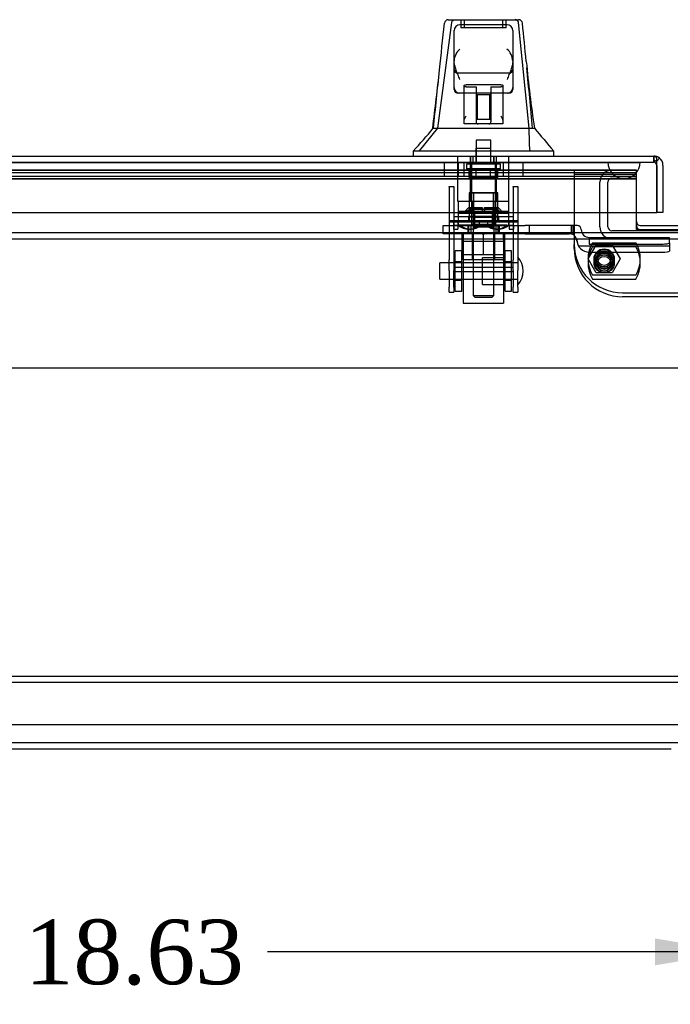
# Model space of a CAD drawing. Header units: inches. Extents: x 1 to 240, y -1 to 159.
# Tile 3 of 26: x 53 to 63, y 15 to 30. Entities that reach past the tile are written whole.
import ezdxf
from ezdxf.enums import TextEntityAlignment as Align
from ezdxf.lldxf.tags import DXFTag

# ---------------------------------------------------------------- set-up
doc = ezdxf.new("R2010")
doc.units = ezdxf.units.IN
doc.header["$MEASUREMENT"] = 0
for name, color, linetype in [('COM40681', 7, 'Continuous'), ('COM70098', 7, 'Continuous'), ('COM70220', 7, 'Continuous'), ('COM70531-1', 7, 'Continuous'), ('COM70739-3', 7, 'Continuous'), ('COM70838', 7, 'Continuous'), ('COM70839-9', 7, 'Continuous'), ('COM71216-1', 7, 'Continuous'), ('Default', 7, 'Continuous'), ('GSK86006', 7, 'Continuous'), ('HAN13068', 7, 'Continuous'), ('HAN13068_NUT', 7, 'Continuous'), ('HAN13068_SCREW', 7, 'Continuous'), ('HAN_NUT', 7, 'Continuous'), ('NTS18147', 7, 'Continuous'), ('NTS86070', 7, 'Continuous'), ('ROL87452', 7, 'Continuous'), ('RVT17786', 7, 'Continuous'), ('RVT19000', 7, 'Continuous'), ('SCC180005', 7, 'Continuous'), ('SPC87322', 7, 'Continuous'), ('STD26122', 7, 'Continuous'), ('WAF25376', 7, 'Continuous'), ('WAM30038', 7, 'Continuous')]:
    doc.layers.add(name, color=color, linetype=linetype)
doc.styles.add('SEACAD_Times_New_Roman', font='times.ttf')
tags = doc.linetypes.add('CENTER2', pattern=[1.125, 0.75, -0.125, 0.125, -0.125]).pattern_tags.tags
tags[10:11] = [DXFTag(74, 4), DXFTag(75, 0), DXFTag(340, '0'), DXFTag(46, 0.0), DXFTag(50, 0.0), DXFTag(44, 0.0), DXFTag(45, 0.0)]
tags[8:9] = [DXFTag(74, 4), DXFTag(75, 0), DXFTag(340, '0'), DXFTag(46, 0.0), DXFTag(50, 0.0), DXFTag(44, 0.0), DXFTag(45, 0.0)]
tags[6:7] = [DXFTag(74, 4), DXFTag(75, 0), DXFTag(340, '0'), DXFTag(46, 0.0), DXFTag(50, 0.0), DXFTag(44, 0.0), DXFTag(45, 0.0)]
tags[4:5] = [DXFTag(74, 4), DXFTag(75, 0), DXFTag(340, '0'), DXFTag(46, 0.0), DXFTag(50, 0.0), DXFTag(44, 0.0), DXFTag(45, 0.0)]
tags = doc.linetypes.add('HIDDEN2', pattern=[0.1875, 0.125, -0.0625]).pattern_tags.tags
tags[6:7] = [DXFTag(74, 4), DXFTag(75, 0), DXFTag(340, '0'), DXFTag(46, 0.0), DXFTag(50, 0.0), DXFTag(44, 0.0), DXFTag(45, 0.0)]
tags[4:5] = [DXFTag(74, 4), DXFTag(75, 0), DXFTag(340, '0'), DXFTag(46, 0.0), DXFTag(50, 0.0), DXFTag(44, 0.0), DXFTag(45, 0.0)]
doc.dimstyles.new('HAMMOND_(STH_-_240x160)', dxfattribs={"dimtxt": 1, "dimasz": 1.25, "dimexe": 0.5, "dimexo": 0.5, "dimgap": 0.25, "dimtad": 0, "dimtih": 1, "dimtoh": 1, "dimzin": 0, "dimdsep": 46, "dimtxsty": 'SEACAD_Times_New_Roman', "dimblk1": '_SE_FILLED', "dimblk2": '_SE_FILLED', "dimsah": 1, "dimcen": 0.5, "dimadec": 0, "dimazin": 0, "dimtfac": 0.8, "dimtofl": 0, "dimtmove": 0, "dimatfit": 3, "dimfxl": 1, "dimtolj": 1, "dimtzin": 0, "dimarcsym": 0})

# ---------------------------------------------------------------- blocks, each defined once
blk = doc.blocks.new('SEANNOT_GROUP1')
at = {"layer": 'Default', "color": 7, "linetype": 'CENTER2'}
blk.add_line((44.642, 25.022), (82.589, 25.022), dxfattribs=at)
blk = doc.blocks.new('SE5')
at = {"layer": 'COM40681', "color": 7, "linetype": 'HIDDEN2'}
for p, q in [((44.116, 20.244), (83.116, 20.244)), ((44.116, 20.149), (83.116, 20.149)), ((44.116, 19.494), (83.116, 19.494))]:
    blk.add_line(p, q, dxfattribs=at)
at = {"layer": 'COM70098', "color": 7, "linetype": 'HIDDEN2'}
for p, q in [((61.116, 28.084), (61.116, 26.935)), ((61.866, 26.185), (65.366, 26.185))]:
    blk.add_line(p, q, dxfattribs=at)
at = {"layer": 'COM70098', "color": 7, "linetype": 'Continuous'}
blk.add_line((62.139, 27.227), (65.093, 27.227), dxfattribs=at)
at = {"layer": 'COM70098', "color": 7, "linetype": 'HIDDEN2'}
for centre in [(61.579, 26.709), (61.579, 26.647)]:
    blk.add_circle(centre, 0.156, dxfattribs=at)
at = {"layer": 'COM70098', "color": 7, "linetype": 'Continuous'}
blk.add_arc((62.139, 27.287), 0.06, 180, 270, dxfattribs=at)
at = {"layer": 'COM70098', "color": 7, "linetype": 'HIDDEN2'}
blk.add_arc((61.866, 26.935), 0.75, 180, 270, dxfattribs=at)
at = {"layer": 'COM70220', "color": 7, "linetype": 'HIDDEN2'}
for p, q in [((44.192, 28.206), (61.637, 28.206)), ((44.192, 28.205), (61.637, 28.205)), ((44.192, 28.203), (61.637, 28.203)), ((61.637, 28.206), (62.136, 28.206)), ((61.637, 28.205), (62.136, 28.205)), ((61.637, 28.203), (61.887, 28.203)), ((61.638, 28.206), (61.638, 28.205)), ((61.638, 28.205), (61.887, 28.203)), ((61.887, 28.203), (62.136, 28.205)), ((62.136, 28.205), (62.136, 28.206)), ((44.192, 27.957), (61.637, 27.957)), ((61.637, 27.957), (61.887, 27.957))]:
    blk.add_line(p, q, dxfattribs=at)
blk.add_arc((61.887, 28.207), 0.25, 180, 0, dxfattribs=at)
at = {"layer": 'COM70531-1', "color": 7, "linetype": 'HIDDEN2'}
for p, q in [((43.991, 28.084), (62.079, 28.084)), ((62.079, 28.083), (43.991, 28.083)), ((62.079, 27.427), (62.079, 28.084)), ((62.079, 28.041), (43.991, 28.041)), ((62.079, 27.988), (43.991, 27.988)), ((62.079, 27.947), (43.991, 27.947)), ((42.759, 27.022), (84.472, 27.022)), ((42.759, 19.212), (84.473, 19.212))]:
    blk.add_line(p, q, dxfattribs=at)
at = {"layer": 'COM70531-1', "color": 7, "linetype": 'Continuous'}
for p, q in [((62.079, 27.165), (62.079, 27.427)), ((62.079, 27.165), (65.153, 27.165)), ((42.759, 27.117), (84.472, 27.117)), ((46.616, 19.117), (62.616, 19.117))]:
    blk.add_line(p, q, dxfattribs=at)
at = {"layer": 'COM70739-3', "color": 7, "linetype": 'HIDDEN2'}
for p, q in [((61.697, 27.959), (62.079, 27.959)), ((61.512, 27.207), (61.512, 27.899)), ((61.637, 27.207), (61.637, 27.899)), ((65.535, 27.147), (61.697, 27.147))]:
    blk.add_line(p, q, dxfattribs=at)
for centre, radius, start, end in [((61.697, 27.899), 0.185, 90, 180), ((61.697, 27.899), 0.06, 90, 180), ((61.697, 27.207), 0.185, 180, 270), ((61.697, 27.207), 0.06, 180, 270)]:
    blk.add_arc(centre, radius, start, end, dxfattribs=at)
at = {"layer": 'COM70838', "color": 7, "linetype": 'HIDDEN2'}
for p, q in [((59.084, 27.1), (59.084, 27.225)), ((59.084, 27.225), (59.209, 27.225)), ((59.209, 27.225), (60.264, 27.225)), ((59.464, 27.225), (59.464, 27.1)), ((59.514, 27.225), (59.514, 27.1)), ((59.904, 27.1), (59.904, 27.225)), ((59.954, 27.225), (59.954, 27.1)), ((60.247, 27.225), (60.247, 27.1)), ((60.264, 27.225), (60.353, 27.225)), ((61.066, 27.225), (60.353, 27.225)), ((60.42, 27.1), (60.42, 27.225)), ((61.164, 27.225), (61.066, 27.225)), ((61.066, 27.225), (61.066, 27.097)), ((61.094, 27.225), (61.094, 27.086)), ((61.224, 27.167), (61.224, 27.165)), ((59.209, 27.1), (59.084, 27.1)), ((59.691, 27.1), (59.209, 27.1)), ((60.264, 27.1), (59.726, 27.1)), ((60.353, 27.1), (60.264, 27.1)), ((60.353, 27.1), (61.039, 27.1)), ((61.349, 27.042), (61.349, 26.939)), ((61.349, 27.039), (62.594, 27.039)), ((62.594, 26.958), (62.594, 27.039)), ((61.156, 26.983), (61.156, 27.006)), ((61.179, 26.913), (62.594, 26.913)), ((61.349, 26.939), (62.469, 26.939)), ((62.594, 26.958), (62.594, 26.831)), ((61.349, 26.813), (62.469, 26.813))]:
    blk.add_line(p, q, dxfattribs=at)
for centre, radius, start, end in [((61.164, 27.165), 0.06, 0, 90), ((61.349, 27.167), 0.125, 180, 270), ((61.039, 26.983), 0.117, 76.4554, 90), ((61.039, 26.983), 0.117, 0, 76.4554), ((61.349, 27.006), 0.193, 180, 270)]:
    blk.add_arc(centre, radius, start, end, dxfattribs=at)
for centre, major_axis, start_param, end_param in [((62.469, 26.958), (-0.125, 0), 1.570796, 3.141593), ((62.469, 26.831), (0.125, 0), 4.712389, 6.283185)]:
    blk.add_ellipse(centre, major_axis=major_axis, ratio=0.145455, start_param=start_param, end_param=end_param, dxfattribs=at)
at = {"layer": 'COM70839-9', "color": 7, "linetype": 'HIDDEN2'}
for p, q in [((59.178, 27.83), (59.248, 27.83)), ((59.178, 27.821), (59.178, 27.83)), ((59.178, 27.821), (59.178, 26.694)), ((59.248, 27.83), (59.248, 27.821)), ((59.248, 27.821), (59.248, 26.694)), ((60.17, 27.83), (60.24, 27.83)), ((60.17, 27.821), (60.17, 27.83)), ((60.17, 27.821), (60.17, 26.694)), ((60.24, 27.83), (60.24, 27.821)), ((60.24, 27.821), (60.24, 26.694)), ((59.248, 27.369), (60.17, 27.369)), ((59.475, 27.368), (59.475, 27.298)), ((59.568, 27.357), (59.568, 27.287)), ((59.849, 27.287), (59.849, 27.357)), ((59.943, 27.368), (59.943, 27.298)), ((60.24, 27.299), (59.178, 27.299)), ((59.178, 27.286), (60.24, 27.286)), ((59.475, 27.294), (59.475, 27.298)), ((59.943, 27.298), (59.943, 27.294)), ((59.178, 26.53), (59.178, 26.694)), ((59.248, 26.65), (59.178, 26.65)), ((59.248, 26.694), (59.248, 26.53)), ((60.17, 26.577), (59.248, 26.577)), ((60.17, 26.53), (60.17, 26.694)), ((60.24, 26.65), (60.17, 26.65)), ((60.24, 26.694), (60.24, 26.53)), ((59.178, 26.53), (59.178, 26.271)), ((59.248, 26.271), (59.248, 26.53)), ((59.248, 26.512), (60.17, 26.512)), ((60.17, 26.53), (60.17, 26.271)), ((60.24, 26.271), (60.24, 26.53)), ((59.178, 26.393), (59.248, 26.393)), ((59.178, 26.193), (59.178, 26.271)), ((59.248, 26.271), (59.248, 26.193)), ((60.17, 26.393), (60.24, 26.393)), ((60.17, 26.193), (60.17, 26.271)), ((60.24, 26.271), (60.24, 26.193)), ((59.178, 26.193), (59.248, 26.193)), ((60.17, 26.193), (60.24, 26.193))]:
    blk.add_line(p, q, dxfattribs=at)
for centre, major_axis, start_param, end_param in [((59.709, 27.368), (0.234, 0), 0, 3.141593), ((59.709, 27.364), (-0.234, 0), 0, 3.141593), ((59.709, 27.298), (-0.234, 0), 3.141593, 6.283185), ((59.709, 27.294), (0.234, 0), 3.141593, 6.283185)]:
    blk.add_ellipse(centre, major_axis=major_axis, ratio=0.001631, start_param=start_param, end_param=end_param, dxfattribs=at)
for centre in [(59.709, 27.357), (59.709, 27.287)]:
    blk.add_ellipse(centre, major_axis=(-0.141, 0), ratio=0.001631, dxfattribs=at)
at = {"layer": 'COM71216-1', "color": 7, "linetype": 'Continuous'}
for p, q in [((43.634, 28.302), (62.348, 28.302)), ((62.348, 28.302), (62.348, 28.302)), ((62.348, 28.302), (62.348, 28.302)), ((62.348, 28.302), (62.348, 28.302)), ((62.395, 28.159), (62.395, 28.272)), ((62.396, 28.222), (62.435, 28.272)), ((62.395, 27.427), (62.395, 28.159)), ((62.396, 28.159), (62.396, 28.222)), ((62.396, 28.159), (62.396, 28.159)), ((62.396, 28.159), (62.396, 27.427)), ((62.491, 28.159), (62.491, 27.427)), ((43.586, 27.427), (62.395, 27.427)), ((62.491, 27.427), (62.396, 27.427))]:
    blk.add_line(p, q, dxfattribs=at)
at = {"layer": 'COM71216-1', "color": 7, "linetype": 'HIDDEN2'}
for p, q in [((59.51, 28.302), (59.51, 28.207)), ((59.542, 28.302), (59.542, 28.207)), ((59.876, 28.207), (59.876, 28.302)), ((59.907, 28.302), (59.907, 28.207)), ((62.348, 28.302), (62.348, 28.207)), ((62.348, 28.207), (62.348, 28.302)), ((43.634, 28.207), (62.348, 28.207)), ((62.395, 28.159), (62.395, 28.159))]:
    blk.add_line(p, q, dxfattribs=at)
at = {"layer": 'COM71216-1', "color": 7, "linetype": 'Continuous'}
for start, end in [(89.9238, 90), (52.4964, 89.8439), (0, 52.4964)]:
    blk.add_arc((62.348, 28.159), 0.143, start, end, dxfattribs=at)
at = {"layer": 'COM71216-1', "color": 7, "linetype": 'HIDDEN2'}
for centre, start, end in [((62.348, 28.159), 89.7731, 90), ((62.348, 28.159), 0, 89.7731), ((62.347, 28.159), 0, 89.7731)]:
    blk.add_arc(centre, 0.048, start, end, dxfattribs=at)
for points, knots in [([(62.396, 28.222), (62.388, 28.225), (62.381, 28.228), (62.37, 28.231), (62.366, 28.231), (62.36, 28.233), (62.358, 28.233), (62.356, 28.234), (62.355, 28.234), (62.353, 28.235), (62.352, 28.235), (62.35, 28.237), (62.35, 28.238), (62.349, 28.241), (62.349, 28.242), (62.349, 28.246), (62.349, 28.249), (62.348, 28.258), (62.348, 28.263), (62.348, 28.28), (62.348, 28.291), (62.348, 28.302)], [0, 0, 0, 0, 0.25, 0.25, 0.375, 0.375, 0.4375, 0.4375, 0.46875, 0.46875, 0.5, 0.5, 0.53125, 0.53125, 0.5625, 0.5625, 0.625, 0.625, 0.75, 0.75, 1, 1, 1, 1]), ([(62.348, 28.302), (62.348, 28.294), (62.348, 28.286), (62.348, 28.279), (62.348, 28.27), (62.348, 28.262), (62.348, 28.254), (62.348, 28.252), (62.348, 28.249), (62.348, 28.247), (62.349, 28.245), (62.349, 28.244), (62.349, 28.242), (62.349, 28.241), (62.349, 28.239), (62.35, 28.238), (62.35, 28.238), (62.35, 28.237), (62.351, 28.236), (62.351, 28.236), (62.352, 28.235), (62.352, 28.235), (62.354, 28.234), (62.356, 28.233), (62.358, 28.233), (62.362, 28.232), (62.366, 28.231), (62.371, 28.23), (62.375, 28.229), (62.379, 28.228), (62.383, 28.227), (62.387, 28.225), (62.391, 28.224), (62.395, 28.222)], [0, 0, 0, 0, 0.177326, 0.177326, 0.177326, 0.361936, 0.361936, 0.361936, 0.415585, 0.415585, 0.415585, 0.453863, 0.453863, 0.453863, 0.484573, 0.484573, 0.484573, 0.502992, 0.502992, 0.502992, 0.521366, 0.521366, 0.521366, 0.589423, 0.589423, 0.589423, 0.722321, 0.722321, 0.722321, 0.860756, 0.860756, 0.860756, 1, 1, 1, 1])]:
    blk.add_open_spline(points, degree=3, knots=knots, dxfattribs=at)
at = {"layer": 'COM71216-1', "color": 7, "linetype": 'Continuous'}
blk.add_open_spline([(62.395, 28.272), (62.387, 28.282), (62.38, 28.289), (62.368, 28.297), (62.364, 28.299), (62.356, 28.301), (62.352, 28.302), (62.348, 28.302)], degree=3, knots=[0, 0, 0, 0, 0.5, 0.5, 0.75, 0.75, 1, 1, 1, 1], dxfattribs=at)
at = {"layer": 'GSK86006', "color": 7, "linetype": 'HIDDEN2'}
for p, q in [((61.116, 28.022), (62.079, 28.022)), ((61.116, 26.873), (61.116, 26.935)), ((65.366, 26.123), (61.866, 26.123))]:
    blk.add_line(p, q, dxfattribs=at)
for centre in [(61.579, 26.709), (61.579, 26.647)]:
    blk.add_circle(centre, 0.125, dxfattribs=at)
for centre, radius in [((62.139, 27.225), 0.06), ((61.866, 26.873), 0.75)]:
    blk.add_arc(centre, radius, 180, 270, dxfattribs=at)
at = {"layer": 'HAN13068', "color": 7, "linetype": 'HIDDEN2'}
for p, q in [((59.001, 28.737), (59.217, 30.375)), ((59.359, 30.417), (59.359, 30.292)), ((59.409, 30.417), (59.409, 30.292)), ((60.009, 30.292), (60.009, 30.417)), ((60.059, 30.292), (60.059, 30.417)), ((60.416, 28.737), (60.252, 30.372)), ((60.059, 30.292), (59.359, 30.292)), ((60.104, 29.59), (59.314, 29.59)), ((59.409, 29.277), (59.409, 29.4)), ((59.979, 29.407), (59.439, 29.407)), ((59.439, 29.375), (59.594, 29.375)), ((59.594, 29.375), (59.594, 28.832)), ((59.824, 29.375), (59.979, 29.375)), ((59.824, 29.375), (59.824, 28.832)), ((60.009, 29.4), (60.009, 29.277)), ((59.609, 29.251), (59.594, 29.266)), ((59.609, 29.251), (59.609, 28.876)), ((59.809, 29.251), (59.609, 29.251)), ((59.824, 29.266), (59.809, 29.251)), ((59.809, 28.876), (59.809, 29.251)), ((59.594, 28.861), (59.609, 28.876)), ((59.609, 28.876), (59.809, 28.876)), ((59.809, 28.876), (59.824, 28.861)), ((58.718, 28.382), (59.001, 28.737)), ((59.592, 28.427), (59.825, 28.427)), ((59.592, 28.427), (59.592, 28.177)), ((59.825, 28.177), (59.825, 28.427)), ((59.313, 27.6), (59.313, 28.302)), ((59.509, 27.6), (59.509, 28.302)), ((59.546, 28.302), (59.546, 28.177)), ((59.871, 28.177), (59.871, 28.302)), ((59.908, 27.6), (59.908, 28.302)), ((60.104, 27.6), (60.104, 28.302)), ((60.438, 28.382), (60.427, 28.382)), ((59.509, 27.6), (59.313, 27.6)), ((59.908, 27.6), (59.509, 27.6)), ((59.549, 27.475), (59.549, 27.6)), ((59.709, 27.475), (59.549, 27.475)), ((59.869, 27.475), (59.709, 27.475)), ((59.869, 27.475), (59.869, 27.6)), ((60.104, 27.6), (59.908, 27.6)), ((59.549, 27.1), (59.549, 26.14)), ((59.869, 26.14), (59.869, 27.1)), ((59.549, 26.14), (59.869, 26.14)), ((59.549, 26.14), (59.579, 26.11)), ((59.839, 26.11), (59.579, 26.11)), ((59.839, 26.11), (59.869, 26.14))]:
    blk.add_line(p, q, dxfattribs=at)
at = {"layer": 'HAN13068', "color": 7, "linetype": 'Continuous'}
for p, q in [((59.163, 30.417), (60.254, 30.417)), ((59.103, 30.362), (59.103, 30.363)), ((59.254, 29.774), (59.254, 30.247)), ((60.074, 30.337), (59.344, 30.337)), ((60.164, 30.247), (60.164, 29.774)), ((60.314, 30.363), (60.314, 30.361)), ((59.254, 29.367), (59.254, 29.774)), ((60.164, 29.774), (60.164, 29.367)), ((59.254, 29.337), (59.254, 29.367)), ((60.164, 29.367), (60.164, 29.337)), ((59.344, 29.277), (59.314, 29.277)), ((60.074, 29.277), (59.344, 29.277)), ((59.409, 28.846), (59.409, 29.277)), ((60.009, 29.277), (60.009, 28.846)), ((60.104, 29.277), (60.074, 29.277)), ((59.409, 28.806), (59.409, 28.846)), ((60.009, 28.846), (60.009, 28.806)), ((58.919, 28.737), (59.129, 28.737)), ((59.129, 28.737), (59.242, 28.737)), ((59.242, 28.737), (59.45, 28.737)), ((59.624, 28.802), (59.439, 28.802)), ((59.45, 28.737), (59.518, 28.737)), ((59.518, 28.737), (59.609, 28.737)), ((59.609, 28.737), (59.649, 28.737)), ((59.794, 28.802), (59.624, 28.802)), ((59.649, 28.737), (59.768, 28.737)), ((59.768, 28.737), (60.065, 28.737)), ((59.979, 28.802), (59.794, 28.802)), ((60.065, 28.737), (60.175, 28.737)), ((60.175, 28.737), (60.498, 28.737)), ((58.619, 28.385), (58.619, 28.302)), ((60.798, 28.302), (60.798, 28.385)), ((58.619, 28.382), (58.97, 28.382)), ((58.97, 28.382), (59.203, 28.382)), ((59.203, 28.382), (59.649, 28.382)), ((59.649, 28.382), (59.768, 28.382)), ((59.768, 28.382), (59.819, 28.382)), ((59.819, 28.382), (59.967, 28.382)), ((59.967, 28.382), (60.447, 28.382)), ((60.447, 28.382), (60.798, 28.382))]:
    blk.add_line(p, q, dxfattribs=at)
for centre, radius, start, end in [((59.163, 30.357), 0.06, 89.9925, 174.0071), ((60.254, 30.357), 0.06, 5.5758, 90.0089), ((59.344, 30.247), 0.09, 90, 180), ((60.074, 30.247), 0.09, 0, 90), ((59.513, 29.766), 0.259, 130.7149, 177.9019), ((59.904, 29.766), 0.259, 2.0981, 49.2851), ((59.295, 29.774), 0.0411, 178.3464, 179.9974), ((60.122, 29.774), 0.0411, 0.0026, 1.6536), ((82.344, 31.938), 22.079, 185.6344, 188.3372), ((0.045, 36.13), 59.339, 352.84306, 353.72201), ((59.344, 29.367), 0.09, 180, 270), ((59.314, 29.337), 0.06, 180, 270), ((60.074, 29.367), 0.09, 270, 0), ((60.104, 29.337), 0.06, 270, 0), ((55.158, 31.724), 4.811, 315.9977, 321.6185), ((73.835, 39.704), 17.267, 219.4324, 220.9748)]:
    blk.add_arc(centre, radius, start, end, dxfattribs=at)
at = {"layer": 'HAN13068', "color": 7, "linetype": 'HIDDEN2'}
for centre, radius, start, end in [((60.197, 30.362), 0.0554, 11.1707, 87.869), ((59.314, 29.65), 0.06, 180, 270), ((60.104, 29.65), 0.06, 270, 0), ((59.624, 28.832), 0.03, 180, 270), ((59.794, 28.832), 0.03, 270, 0)]:
    blk.add_arc(centre, radius, start, end, dxfattribs=at)
for points, knots in [([(59.217, 30.375), (59.22, 30.387), (59.226, 30.398), (59.242, 30.413), (59.252, 30.417), (59.262, 30.417)], [0, 0, 0, 0, 0.5, 0.5, 1, 1, 1, 1]), ([(59.409, 29.4), (59.409, 29.401), (59.409, 29.402), (59.412, 29.404), (59.414, 29.404), (59.423, 29.406), (59.43, 29.407), (59.439, 29.407)], [0, 0, 0, 0, 0.25, 0.25, 0.5, 0.5, 1, 1, 1, 1]), ([(59.439, 29.375), (59.434, 29.375), (59.431, 29.376), (59.423, 29.376), (59.42, 29.377), (59.412, 29.379), (59.409, 29.381), (59.409, 29.383)], [0, 0, 0, 0, 0.25, 0.25, 0.5, 0.5, 1, 1, 1, 1]), ([(59.979, 29.407), (59.983, 29.407), (59.986, 29.407), (59.994, 29.406), (59.997, 29.406), (60.005, 29.404), (60.009, 29.402), (60.009, 29.4)], [0, 0, 0, 0, 0.25, 0.25, 0.5, 0.5, 1, 1, 1, 1]), ([(60.009, 29.383), (60.009, 29.382), (60.008, 29.381), (60.005, 29.379), (60.003, 29.379), (59.994, 29.376), (59.987, 29.375), (59.979, 29.375)], [0, 0, 0, 0, 0.25, 0.25, 0.5, 0.5, 1, 1, 1, 1])]:
    blk.add_open_spline(points, degree=3, knots=knots, dxfattribs=at)
at = {"layer": 'HAN13068', "color": 7, "linetype": 'Continuous'}
for points in [[(59.028, 29.641), (59.053, 29.881), (59.078, 30.121), (59.103, 30.362)], [(60.371, 29.771), (60.352, 29.967), (60.333, 30.164), (60.314, 30.361)]]:
    blk.add_open_spline(points, degree=3, dxfattribs=at)
for points, knots in [([(59.344, 29.492), (59.338, 29.504), (59.333, 29.516), (59.323, 29.541), (59.318, 29.553), (59.303, 29.589), (59.294, 29.613), (59.281, 29.649), (59.277, 29.661), (59.27, 29.684), (59.266, 29.696), (59.258, 29.731), (59.254, 29.754), (59.254, 29.776)], [0, 0, 0, 0, 0.125, 0.125, 0.25, 0.25, 0.5, 0.5, 0.625, 0.625, 0.75, 0.75, 1, 1, 1, 1]), ([(60.163, 29.776), (60.163, 29.754), (60.159, 29.731), (60.151, 29.696), (60.147, 29.684), (60.14, 29.661), (60.136, 29.649), (60.123, 29.613), (60.114, 29.589), (60.099, 29.553), (60.094, 29.541), (60.084, 29.516), (60.079, 29.504), (60.074, 29.492)], [0, 0, 0, 0, 0.25, 0.25, 0.375, 0.375, 0.5, 0.5, 0.75, 0.75, 0.875, 0.875, 1, 1, 1, 1]), ([(59.409, 28.846), (59.409, 28.852), (59.41, 28.858), (59.414, 28.871), (59.416, 28.878), (59.425, 28.899), (59.432, 28.913), (59.439, 28.927)], [0, 0, 0, 0, 0.25, 0.25, 0.5, 0.5, 1, 1, 1, 1]), ([(59.979, 28.927), (59.985, 28.913), (59.992, 28.899), (60.001, 28.878), (60.003, 28.871), (60.007, 28.858), (60.009, 28.852), (60.009, 28.846)], [0, 0, 0, 0, 0.5, 0.5, 0.75, 0.75, 1, 1, 1, 1]), ([(59.439, 28.802), (59.435, 28.802), (59.431, 28.802), (59.423, 28.802), (59.42, 28.802), (59.414, 28.802), (59.412, 28.803), (59.409, 28.804), (59.409, 28.805), (59.409, 28.806)], [0, 0, 0, 0, 0.25, 0.25, 0.5, 0.5, 0.75, 0.75, 1, 1, 1, 1]), ([(60.009, 28.806), (60.009, 28.805), (60.008, 28.804), (60.005, 28.803), (60.003, 28.802), (59.994, 28.802), (59.986, 28.802), (59.979, 28.802)], [0, 0, 0, 0, 0.25, 0.25, 0.5, 0.5, 1, 1, 1, 1])]:
    blk.add_open_spline(points, degree=3, knots=knots, dxfattribs=at)
at = {"layer": 'HAN13068', "color": 7, "linetype": 'HIDDEN2'}
for points in [[(58.933, 28.737), (58.965, 29.038), (58.996, 29.34), (59.028, 29.641)], [(60.471, 28.737), (60.441, 29.048), (60.411, 29.359), (60.381, 29.67)], [(60.427, 28.382), (60.423, 28.5), (60.42, 28.619), (60.416, 28.737)]]:
    blk.add_open_spline(points, degree=3, dxfattribs=at)
at = {"layer": 'HAN13068_NUT', "color": 7, "linetype": 'HIDDEN2'}
for p, q in [((59.376, 26.775), (59.376, 27.1)), ((59.534, 27.1), (59.534, 26.695)), ((59.709, 26.775), (59.709, 27.1)), ((59.884, 26.695), (59.884, 27.1)), ((60.041, 26.775), (60.041, 27.1)), ((59.542, 26.775), (59.376, 26.775)), ((59.376, 26.775), (59.376, 26.725)), ((59.709, 26.775), (59.542, 26.775)), ((59.875, 26.775), (59.709, 26.775)), ((60.041, 26.775), (59.875, 26.775)), ((60.041, 26.725), (60.041, 26.775)), ((60.011, 26.695), (59.406, 26.695))]:
    blk.add_line(p, q, dxfattribs=at)
for centre, start, end in [((59.406, 26.725), 180, 270), ((60.011, 26.725), 270, 0)]:
    blk.add_arc(centre, 0.03, start, end, dxfattribs=at)
at = {"layer": 'HAN13068_SCREW', "color": 7, "linetype": 'HIDDEN2'}
for p, q in [((59.825, 28.552), (59.593, 28.552)), ((59.593, 28.552), (59.593, 28.177)), ((59.825, 28.177), (59.825, 28.552)), ((59.971, 28.177), (59.446, 28.177)), ((59.446, 28.177), (59.446, 28.107)), ((59.971, 28.107), (59.446, 28.107)), ((59.486, 27.97), (59.486, 28.107)), ((59.597, 27.97), (59.597, 28.107)), ((59.82, 27.97), (59.82, 28.107)), ((59.931, 27.97), (59.931, 28.107)), ((59.971, 28.107), (59.971, 28.177)), ((59.486, 27.97), (59.597, 27.97)), ((59.597, 27.97), (59.82, 27.97)), ((59.82, 27.97), (59.931, 27.97))]:
    blk.add_line(p, q, dxfattribs=at)
at = {"layer": 'HAN_NUT', "color": 7, "linetype": 'HIDDEN2'}
for p, q in [((59.097, 28.207), (59.097, 27.992)), ((59.316, 28.207), (59.316, 27.992)), ((59.403, 28.207), (59.403, 27.992)), ((60.015, 28.207), (60.015, 27.992)), ((60.101, 27.992), (60.101, 28.207)), ((60.321, 28.207), (60.321, 27.992)), ((59.097, 27.992), (59.403, 27.992)), ((59.403, 27.992), (60.015, 27.992)), ((60.015, 27.992), (60.321, 27.992))]:
    blk.add_line(p, q, dxfattribs=at)
at = {"layer": 'NTS18147', "color": 7, "linetype": 'HIDDEN2'}
for p, q in [((59.929, 27.733), (59.489, 27.733)), ((59.489, 27.733), (59.489, 27.732)), ((59.489, 27.732), (59.929, 27.732)), ((59.489, 27.732), (59.489, 27.295)), ((59.521, 27.733), (59.521, 27.732)), ((59.521, 27.732), (59.521, 27.232)), ((59.552, 27.733), (59.552, 27.732)), ((59.552, 27.732), (59.552, 27.232)), ((59.865, 27.732), (59.865, 27.733)), ((59.865, 27.232), (59.865, 27.732)), ((59.896, 27.733), (59.896, 27.732)), ((59.896, 27.732), (59.896, 27.232)), ((59.929, 27.732), (59.929, 27.733)), ((59.929, 27.295), (59.929, 27.732)), ((59.314, 27.295), (59.246, 27.295)), ((59.246, 27.295), (59.246, 27.232)), ((59.314, 27.295), (59.246, 27.295)), ((59.246, 27.295), (59.246, 27.295)), ((59.246, 27.232), (59.314, 27.232)), ((59.246, 27.232), (59.246, 27.17)), ((59.246, 27.232), (59.314, 27.232)), ((59.246, 27.17), (59.309, 27.17)), ((59.246, 27.17), (59.309, 27.17)), ((59.309, 27.232), (59.309, 27.17)), ((59.64, 27.295), (59.314, 27.295)), ((59.314, 27.232), (59.314, 27.295)), ((59.64, 27.295), (59.314, 27.295)), ((59.314, 27.295), (59.314, 27.295)), ((59.345, 27.232), (59.314, 27.232)), ((59.345, 27.232), (59.314, 27.232)), ((59.64, 27.232), (59.345, 27.232)), ((59.64, 27.232), (59.345, 27.232)), ((59.477, 27.17), (59.509, 27.17)), ((59.477, 27.17), (59.509, 27.17)), ((59.777, 27.295), (59.64, 27.295)), ((59.64, 27.295), (59.64, 27.232)), ((59.777, 27.295), (59.64, 27.295)), ((59.64, 27.295), (59.64, 27.295)), ((59.64, 27.232), (59.777, 27.232)), ((59.64, 27.232), (59.777, 27.232)), ((60.103, 27.295), (59.777, 27.295)), ((59.777, 27.232), (59.777, 27.295)), ((60.103, 27.295), (59.777, 27.295)), ((59.777, 27.295), (59.777, 27.295)), ((60.072, 27.232), (59.777, 27.232)), ((60.072, 27.232), (59.777, 27.232)), ((59.909, 27.17), (59.94, 27.17)), ((59.909, 27.17), (59.94, 27.17)), ((60.072, 27.232), (60.103, 27.232)), ((60.072, 27.232), (60.103, 27.232)), ((60.172, 27.295), (60.103, 27.295)), ((60.103, 27.295), (60.103, 27.232)), ((60.172, 27.295), (60.103, 27.295)), ((60.103, 27.295), (60.103, 27.295)), ((60.103, 27.232), (60.172, 27.232)), ((60.103, 27.232), (60.172, 27.232)), ((60.109, 27.232), (60.109, 27.17)), ((60.109, 27.17), (60.172, 27.17)), ((60.109, 27.17), (60.172, 27.17)), ((60.172, 27.232), (60.172, 27.295)), ((60.172, 27.295), (60.172, 27.295)), ((60.172, 27.232), (60.172, 27.17))]:
    blk.add_line(p, q, dxfattribs=at)
for centre in [(59.477, 27.488), (59.477, 27.489), (59.509, 27.488), (59.509, 27.489), (59.909, 27.488), (59.909, 27.489), (59.94, 27.488), (59.94, 27.489)]:
    blk.add_ellipse(centre, major_axis=(0, 0.318), ratio=0.866025, start_param=2.506883, end_param=3.776302, dxfattribs=at)
at = {"layer": 'NTS86070', "color": 7, "linetype": 'HIDDEN2'}
for p, q in [((61.396, 26.959), (62.072, 26.959)), ((62.072, 26.897), (61.396, 26.897)), ((62.072, 26.459), (61.396, 26.459)), ((61.396, 26.397), (62.072, 26.397))]:
    blk.add_line(p, q, dxfattribs=at)
for centre, radius in [((61.579, 26.709), 0.146), ((61.579, 26.647), 0.146), ((61.579, 26.709), 0.125), ((61.579, 26.647), 0.125), ((61.579, 26.709), 0.101), ((61.579, 26.647), 0.101)]:
    blk.add_circle(centre, radius, dxfattribs=at)
for centre, start, end in [((61.829, 26.709), 150, 210), ((61.829, 26.647), 150, 210), ((61.639, 26.709), 330, 30), ((61.639, 26.647), 330, 30)]:
    blk.add_arc(centre, 0.5, start, end, dxfattribs=at)
at = {"layer": 'ROL87452', "color": 7, "linetype": 'HIDDEN2'}
for p, q in [((59.396, 27.022), (59.396, 26.022)), ((60.021, 27.022), (60.021, 26.022)), ((59.696, 26.315), (59.696, 26.728)), ((60.021, 26.728), (59.696, 26.728)), ((59.696, 26.647), (59.396, 26.647)), ((59.396, 26.397), (59.696, 26.397)), ((59.696, 26.315), (60.021, 26.315)), ((59.396, 26.022), (60.021, 26.022))]:
    blk.add_line(p, q, dxfattribs=at)
at = {"layer": 'RVT17786', "color": 7, "linetype": 'HIDDEN2'}
for p, q in [((59.03, 26.397), (59.03, 26.647)), ((60.24, 26.647), (59.03, 26.647)), ((59.03, 26.397), (60.24, 26.397))]:
    blk.add_line(p, q, dxfattribs=at)
blk.add_arc((60.006, 26.522), 0.318, 317.1291, 42.8709, dxfattribs=at)
at = {"layer": 'RVT19000', "color": 7, "linetype": 'HIDDEN2'}
for p, q in [((59.568, 27.437), (59.849, 27.437)), ((59.568, 27.437), (59.568, 27.357)), ((59.849, 27.357), (59.849, 27.437)), ((59.514, 27.225), (59.514, 27.1)), ((59.568, 27.287), (59.568, 27.225)), ((59.849, 27.225), (59.849, 27.287)), ((59.904, 27.1), (59.904, 27.225)), ((59.396, 27.1), (59.396, 27.022)), ((59.691, 27.1), (59.726, 27.1)), ((60.021, 27.022), (60.021, 27.1)), ((59.396, 26.987), (60.021, 26.987))]:
    blk.add_line(p, q, dxfattribs=at)
at = {"layer": 'SCC180005', "color": 7, "linetype": 'HIDDEN2'}
for p, q in [((61.329, 26.709), (61.454, 26.925)), ((61.454, 26.925), (61.703, 26.925)), ((61.703, 26.925), (61.828, 26.709)), ((61.454, 26.493), (61.329, 26.709)), ((61.828, 26.709), (61.703, 26.493)), ((61.703, 26.493), (61.454, 26.493))]:
    blk.add_line(p, q, dxfattribs=at)
blk.add_circle((61.579, 26.709), 0.123, dxfattribs=at)
at = {"layer": 'SPC87322', "color": 7, "linetype": 'HIDDEN2'}
for p, q in [((59.316, 27.6), (59.316, 27.225)), ((59.549, 27.475), (59.549, 27.1)), ((59.869, 27.475), (59.869, 27.1)), ((60.101, 27.225), (60.101, 27.6)), ((59.471, 27.1), (59.471, 27.225)), ((59.481, 27.1), (59.481, 27.225)), ((59.936, 27.1), (59.936, 27.225)), ((59.946, 27.1), (59.946, 27.225))]:
    blk.add_line(p, q, dxfattribs=at)
at = {"layer": 'STD26122', "color": 7, "linetype": 'HIDDEN2'}
for p, q in [((59.524, 28.207), (59.524, 27.242)), ((59.894, 27.242), (59.894, 28.207)), ((59.894, 27.242), (59.524, 27.242)), ((59.524, 27.242), (59.559, 27.207)), ((59.559, 27.207), (59.859, 27.207)), ((59.859, 27.207), (59.894, 27.242))]:
    blk.add_line(p, q, dxfattribs=at)
at = {"layer": 'WAF25376', "color": 7, "linetype": 'HIDDEN2'}
for p, q in [((59.272, 26.207), (59.272, 26.837)), ((59.372, 26.837), (59.272, 26.837)), ((59.372, 26.207), (59.372, 26.837)), ((60.045, 26.207), (60.045, 26.837)), ((60.145, 26.837), (60.045, 26.837)), ((60.145, 26.207), (60.145, 26.837)), ((59.372, 26.662), (59.272, 26.662)), ((60.145, 26.662), (60.045, 26.662)), ((59.272, 26.382), (59.372, 26.382)), ((60.045, 26.382), (60.145, 26.382)), ((59.272, 26.207), (59.372, 26.207)), ((60.045, 26.207), (60.145, 26.207))]:
    blk.add_line(p, q, dxfattribs=at)
at = {"layer": 'WAM30038', "color": 7, "linetype": 'HIDDEN2'}
for p, q in [((59.48, 27.508), (59.535, 27.508)), ((59.48, 27.508), (59.498, 27.492)), ((59.48, 27.508), (59.535, 27.508)), ((59.48, 27.508), (59.498, 27.492)), ((59.498, 27.492), (59.547, 27.492)), ((59.498, 27.492), (59.547, 27.492)), ((59.535, 27.508), (59.506, 27.463)), ((59.535, 27.508), (59.506, 27.463)), ((59.506, 27.427), (59.547, 27.492)), ((59.506, 27.427), (59.547, 27.492)), ((59.531, 27.463), (59.559, 27.508)), ((59.531, 27.463), (59.559, 27.508)), ((59.572, 27.492), (59.531, 27.427)), ((59.572, 27.492), (59.531, 27.427)), ((59.547, 27.492), (59.535, 27.508)), ((59.547, 27.492), (59.535, 27.508)), ((59.559, 27.508), (59.691, 27.508)), ((59.559, 27.508), (59.572, 27.492)), ((59.559, 27.508), (59.691, 27.508)), ((59.559, 27.508), (59.572, 27.492)), ((59.572, 27.492), (59.691, 27.492)), ((59.572, 27.492), (59.691, 27.492)), ((59.691, 27.508), (59.691, 27.463)), ((59.726, 27.508), (59.858, 27.508)), ((59.726, 27.463), (59.726, 27.508)), ((59.726, 27.508), (59.858, 27.508)), ((59.726, 27.492), (59.845, 27.492)), ((59.726, 27.492), (59.845, 27.492)), ((59.845, 27.492), (59.858, 27.508)), ((59.845, 27.492), (59.858, 27.508)), ((59.886, 27.427), (59.845, 27.492)), ((59.886, 27.427), (59.845, 27.492)), ((59.858, 27.508), (59.886, 27.463)), ((59.858, 27.508), (59.886, 27.463)), ((59.882, 27.508), (59.87, 27.492)), ((59.882, 27.508), (59.87, 27.492)), ((59.87, 27.492), (59.919, 27.492)), ((59.87, 27.492), (59.911, 27.427)), ((59.87, 27.492), (59.919, 27.492)), ((59.87, 27.492), (59.911, 27.427)), ((59.882, 27.508), (59.937, 27.508)), ((59.911, 27.463), (59.882, 27.508)), ((59.882, 27.508), (59.937, 27.508)), ((59.911, 27.463), (59.882, 27.508)), ((59.919, 27.492), (59.937, 27.508)), ((59.919, 27.492), (59.937, 27.508)), ((60.084, 27.444), (59.334, 27.444)), ((59.334, 27.444), (59.334, 27.42)), ((59.334, 27.444), (60.084, 27.444)), ((59.334, 27.444), (59.334, 27.444)), ((60.084, 27.42), (59.334, 27.42)), ((59.334, 27.42), (60.084, 27.42)), ((59.423, 27.444), (59.423, 27.42)), ((59.423, 27.444), (59.423, 27.444)), ((59.44, 27.427), (59.434, 27.42)), ((59.501, 27.45), (59.501, 27.449)), ((59.501, 27.45), (59.501, 27.45)), ((59.501, 27.45), (59.501, 27.45)), ((59.501, 27.449), (59.501, 27.42)), ((59.503, 27.42), (59.506, 27.427)), ((59.531, 27.427), (59.526, 27.42)), ((59.691, 27.463), (59.691, 27.427)), ((59.692, 27.42), (59.691, 27.427)), ((59.726, 27.427), (59.725, 27.42)), ((59.726, 27.463), (59.726, 27.427)), ((59.891, 27.42), (59.886, 27.427)), ((59.911, 27.427), (59.914, 27.42)), ((59.916, 27.42), (59.916, 27.45)), ((59.916, 27.45), (59.916, 27.45)), ((59.983, 27.42), (59.977, 27.427)), ((59.994, 27.42), (59.994, 27.444)), ((59.994, 27.444), (59.994, 27.444)), ((60.084, 27.42), (60.084, 27.444)), ((60.084, 27.444), (60.084, 27.444))]:
    blk.add_line(p, q, dxfattribs=at)
for centre, radius, start, end in [((58.803, 28.031), 0.854, 316.5547, 318.2901), ((59.709, 27.462), 0.0182, 177.1609, 267.9942), ((59.708, 27.462), 0.0181, 271.7718, 3.073), ((60.611, 28.029), 0.85, 221.7058, 223.4493)]:
    blk.add_arc(centre, radius, start, end, dxfattribs=at)
for points, knots in [([(59.44, 27.463), (59.442, 27.465), (59.444, 27.467), (59.446, 27.469), (59.457, 27.482), (59.469, 27.495), (59.48, 27.508)], [0, 0, 0, 0, 0.141448, 0.141448, 0.141448, 1, 1, 1, 1]), ([(59.498, 27.492), (59.48, 27.472), (59.462, 27.452), (59.444, 27.432), (59.443, 27.43), (59.442, 27.428), (59.44, 27.427)], [0, 0, 0, 0, 0.926871, 0.926871, 0.926871, 1, 1, 1, 1]), ([(59.977, 27.427), (59.975, 27.428), (59.974, 27.43), (59.973, 27.432), (59.955, 27.452), (59.937, 27.472), (59.919, 27.492)], [0, 0, 0, 0, 0.073129, 0.073129, 0.073129, 1, 1, 1, 1]), ([(59.937, 27.508), (59.948, 27.495), (59.96, 27.482), (59.971, 27.469), (59.973, 27.467), (59.975, 27.465), (59.977, 27.463)], [0, 0, 0, 0, 0.858552, 0.858552, 0.858552, 1, 1, 1, 1]), ([(59.506, 27.463), (59.505, 27.461), (59.504, 27.459), (59.502, 27.455), (59.502, 27.453), (59.501, 27.45), (59.501, 27.45), (59.501, 27.449)], [0, 0, 0, 0, 0.25, 0.25, 0.5, 0.5, 0.5626015, 0.5626015, 0.5626015, 0.5626015]), ([(59.506, 27.444), (59.508, 27.444), (59.511, 27.445), (59.516, 27.447), (59.518, 27.449), (59.525, 27.454), (59.528, 27.459), (59.531, 27.463)], [0, 0, 0, 0, 0.25, 0.25, 0.5, 0.5, 1, 1, 1, 1]), ([(59.886, 27.463), (59.887, 27.461), (59.889, 27.459), (59.892, 27.455), (59.894, 27.453), (59.899, 27.449), (59.901, 27.447), (59.906, 27.445), (59.909, 27.444), (59.911, 27.444)], [0, 0, 0, 0, 0.25, 0.25, 0.5, 0.5, 0.75, 0.75, 1, 1, 1, 1]), ([(59.916, 27.449), (59.916, 27.45), (59.916, 27.45), (59.915, 27.454), (59.913, 27.459), (59.911, 27.463)], [0.4389304, 0.4389304, 0.4389304, 0.4389304, 0.5, 0.5, 1, 1, 1, 1])]:
    blk.add_open_spline(points, degree=3, knots=knots, dxfattribs=at)
blk = doc.blocks.new('DMBLK5957')
at = {"layer": 'Default', "linetype": 'Continuous'}
for points in [[(46.241, 15.761), (46.241, 16.178), (44.991, 15.969)], [(62.366, 15.761), (63.616, 15.969), (62.366, 16.178)]]:
    blk.add_hatch(color=7, dxfattribs=at).paths.add_polyline_path(points)
at = {"layer": 'Default', "color": 7, "linetype": 'Continuous'}
for p, q in [((44.991, 19.549), (44.991, 15.469)), ((63.616, 19.549), (63.616, 15.469)), ((52.247, 15.969), (44.991, 15.969)), ((63.616, 15.969), (56.359, 15.969))]:
    blk.add_line(p, q, dxfattribs=at)
at = {"layer": 'Default', "color": 7, "linetype": 'Continuous', "style": 'SEACAD_Times_New_Roman'}
blk.add_text('18.63', height=1, dxfattribs=at).set_placement((52.597, 16.469), align=Align.TOP_LEFT)
blk = doc.blocks.new('_SE_FILLED')
at = {"color": 0}
blk.add_line((0, 0), (-1, 0), dxfattribs=at)
blk.add_solid([(0, 0), (-1, -0.1665), (-1, 0.1665), (0, 0)], dxfattribs=at)

msp = doc.modelspace()

# ---------------------------------------------------------------- block references
at = {"layer": 'Default'}
for name in ['SE5', 'SEANNOT_GROUP1']:
    msp.add_blockref(name, (0, 0), dxfattribs=at)

# ---------------------------------------------------------------- dimensions: what is measured, and where the dimension line sits
at = {"layer": 'Default', "color": 7, "linetype": 'Continuous'}
dim = msp.add_linear_dim(base=(44.990516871, 15.969389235), p1=(63.615516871, 20.048936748), p2=(44.990516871, 20.048936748), text='\\A1;<>', dimstyle='HAMMOND_(STH_-_240x160)', dxfattribs=at)
dim.commit()
dim.dimension.update_dxf_attribs({"geometry": 'DMBLK5957', "text_midpoint": (54.303016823, 15.969389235), "dimtype": 160})

doc.saveas('drawing.dxf')
